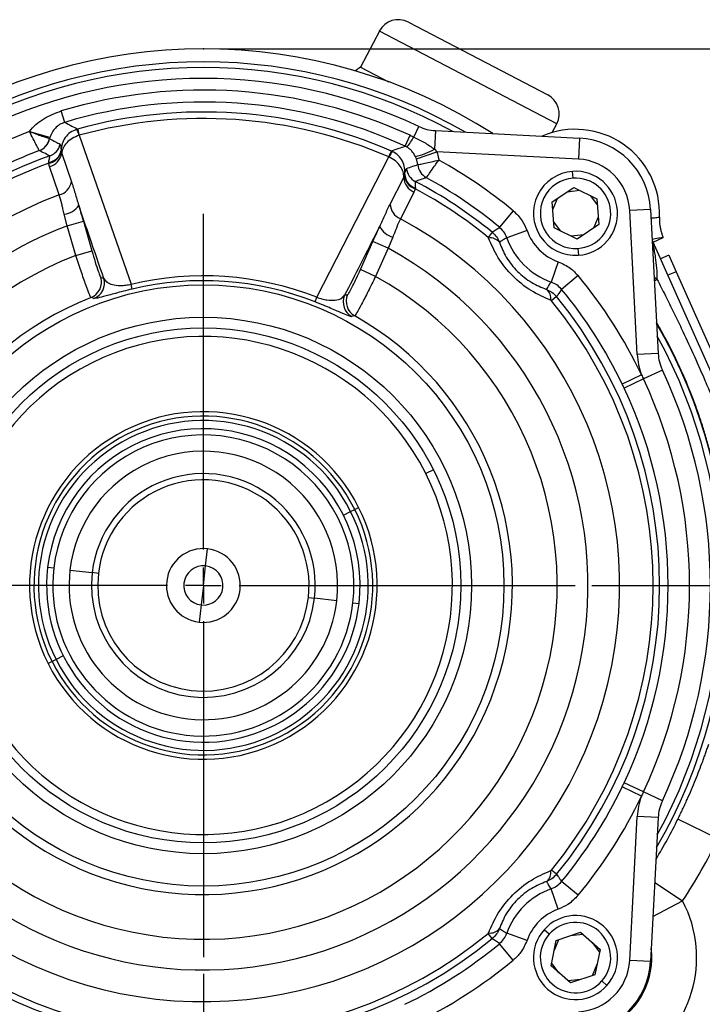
# Model space of a CAD drawing. Header units: inches. Extents: x 0.4 to 16.6, y 0.2 to 10.8.
# Tile 6 of 18: x 3.2 to 5.3, y 5.5 to 8.5. Entities that reach past the tile are written whole.
import ezdxf

# ---------------------------------------------------------------- set-up
doc = ezdxf.new("R2010")
doc.units = ezdxf.units.IN
doc.header["$MEASUREMENT"] = 0
doc.header["$PDSIZE"] = -1
doc.layers.add('SLD-0', color=7, linetype='Continuous', lineweight=25)
doc.styles.add('SLDTEXTSTYLE0', font='TXT', dxfattribs={"width": 0.75})
doc.dimstyles.new('SLDDIMSTYLE0', dxfattribs={"dimtxt": 0.145833, "dimasz": 0.13, "dimexe": 0, "dimexo": 0.0625, "dimgap": 0.036458, "dimtad": 0, "dimtih": 1, "dimtoh": 1, "dimdec": 1, "dimlfac": 1.85, "dimrnd": 1e-09, "dimzin": 12, "dimdsep": 46, "dimtxsty": 'SLDTEXTSTYLE0', "dimsah": 1, "dimcen": 0.09, "dimadec": 0, "dimazin": 3, "dimtfac": 1, "dimtdec": 1, "dimtofl": 0, "dimtmove": 0, "dimatfit": 3, "dimfxl": 0, "dimfrac": 2, "dimtolj": 1, "dimtzin": 12, "dimarcsym": 0})
doc.dimstyles.new('SLDDIMSTYLE1', dxfattribs={"dimtxt": 0.145833, "dimasz": 0.13, "dimexe": 0, "dimexo": 0.0625, "dimgap": 0.036458, "dimtad": 0, "dimtih": 1, "dimtoh": 1, "dimdec": 1, "dimlfac": 1.85, "dimrnd": 1e-09, "dimzin": 4, "dimdsep": 46, "dimtxsty": 'SLDTEXTSTYLE0', "dimsah": 1, "dimcen": 0.09, "dimadec": 0, "dimazin": 1, "dimtfac": 1, "dimtdec": 1, "dimtofl": 0, "dimtmove": 0, "dimatfit": 3, "dimfxl": 0, "dimfrac": 2, "dimtolj": 1, "dimtzin": 12, "dimarcsym": 0})

# ---------------------------------------------------------------- blocks, each defined once
blk = doc.blocks.new('_D')
at = {"layer": 'SLD-0'}
for p, q in [((3.8074, 8.3784), (7.2461, 8.3784)), ((7.1211, 8.3784), (7.1211, 6.681)), ((6.9595, 6.4197), (6.9151, 6.4197)), ((6.9151, 6.4197), (6.9151, 6.188)), ((7.2827, 6.4197), (7.3271, 6.4197)), ((7.3271, 6.4197), (7.3271, 6.188)), ((6.9151, 6.188), (6.9595, 6.188)), ((7.3271, 6.188), (7.2827, 6.188)), ((7.1211, 4.4126), (7.1211, 6.1584)), ((6.1748, 4.4126), (7.2461, 4.4126))]:
    blk.add_line(p, q, dxfattribs=at)
for points in [[(7.1211, 8.3784), (7.1011, 8.2484), (7.1411, 8.2484)], [(7.1211, 4.4126), (7.1411, 4.5426), (7.1011, 4.5426)]]:
    blk.add_solid(points, dxfattribs=at)
at = {"layer": 'SLD-0', "char_height": 0.14583, "attachment_point": 1, "style": 'SLDTEXTSTYLE0'}
for s, insert in [('7.3', (6.9865, 6.6372)), ('186', (6.9595, 6.376))]:
    blk.add_mtext(s, dxfattribs=dict(at, insert=insert))
blk = doc.blocks.new('_D_1')
at = {"layer": 'SLD-0'}
for p, q in [((3.7574, 5.5879), (3.7574, 3.9996)), ((4.2809, 4.4949), (4.2809, 3.9996)), ((3.271, 4.1246), (3.2267, 4.1246)), ((3.2267, 4.1246), (3.2267, 3.8928)), ((3.4866, 4.1246), (3.5309, 4.1246)), ((3.5309, 4.1246), (3.5309, 3.8928)), ((3.7574, 4.1246), (3.6586, 4.1246)), ((4.2809, 4.1246), (3.7574, 4.1246)), ((3.2267, 3.8928), (3.271, 3.8928)), ((3.5309, 3.8928), (3.4866, 3.8928))]:
    blk.add_line(p, q, dxfattribs=at)
for points in [[(3.7574, 4.1246), (3.8874, 4.1046), (3.8874, 4.1446)], [(4.2809, 4.1246), (4.1509, 4.1446), (4.1509, 4.1046)]]:
    blk.add_solid(points, dxfattribs=at)
at = {"layer": 'SLD-0', "char_height": 0.14583, "attachment_point": 1, "style": 'SLDTEXTSTYLE0'}
for s, insert in [('1.0', (3.2442, 4.3421)), ('25', (3.271, 4.0808))]:
    blk.add_mtext(s, dxfattribs=dict(at, insert=insert))
blk = doc.blocks.new('_D_4')
at = {"layer": 'SLD-0'}
for p, q in [((4.929, 6.7595), (6.7455, 6.7595)), ((6.6205, 6.7595), (6.6205, 5.9169)), ((6.4589, 5.6556), (6.4145, 5.6556)), ((6.4145, 5.6556), (6.4145, 5.4239)), ((6.7821, 5.6556), (6.8265, 5.6556)), ((6.8265, 5.6556), (6.8265, 5.4239)), ((6.4145, 5.4239), (6.4589, 5.4239)), ((6.8265, 5.4239), (6.7821, 5.4239)), ((6.6205, 4.4126), (6.6205, 5.3943)), ((6.1748, 4.4126), (6.7455, 4.4126))]:
    blk.add_line(p, q, dxfattribs=at)
for points in [[(6.6205, 6.7595), (6.6005, 6.6295), (6.6405, 6.6295)], [(6.6205, 4.4126), (6.6405, 4.5426), (6.6005, 4.5426)]]:
    blk.add_solid(points, dxfattribs=at)
at = {"layer": 'SLD-0', "char_height": 0.14583, "attachment_point": 1, "style": 'SLDTEXTSTYLE0'}
for s, insert in [('4.3', (6.4859, 5.8731)), ('110', (6.4589, 5.6119))]:
    blk.add_mtext(s, dxfattribs=dict(at, insert=insert))
blk = doc.blocks.new('SW_CENTERMARKSYMBOL_0')
at = {"layer": 'SLD-0', "color": 0}
for p, q in [((0, 0.1081), (0, 1.1216)), ((0, 0), (0, 0.0541)), ((-0.1081, 0), (-1.1216, 0)), ((0, 0), (-0.0541, 0)), ((0, 0), (0, -0.0541)), ((0, 0), (0.0541, 0)), ((0.1081, 0), (1.1216, 0)), ((0, -0.1081), (0, -1.1216))]:
    blk.add_line(p, q, dxfattribs=at)

msp = doc.modelspace()

# ---------------------------------------------------------------- linework, layer by layer
at = {"color": 7, "linetype": 'Continuous', "lineweight": 25}
for p, q in [((4.3758, 8.4591), (4.7962, 8.24)), ((4.2883, 8.4315), (4.2317, 8.323)), ((4.2317, 8.323), (4.3163, 8.2789)), ((3.3391, 8.1567), (3.3287, 8.1912)), ((4.392, 8.1123), (4.4071, 8.1443)), ((4.8098, 8.1259), (4.8237, 8.1525)), ((3.2944, 8.1106), (3.2383, 8.1269)), ((3.3777, 8.1365), (3.3753, 8.1358)), ((3.3829, 8.1177), (3.5394, 7.6681)), ((4.3661, 8.0849), (4.3811, 8.1176)), ((4.4574, 8.1317), (4.4545, 8.0759)), ((4.4574, 8.1317), (4.892, 8.1089)), ((4.892, 8.1089), (4.8887, 8.0458)), ((3.3282, 8.0716), (3.3285, 8.0689)), ((3.3285, 8.0689), (3.33, 8.0629)), ((3.33, 8.0629), (3.3594, 7.9774)), ((4.0997, 7.6289), (4.3172, 8.0523)), ((4.325, 8.0703), (4.3273, 8.0692)), ((4.4006, 8.0462), (4.4614, 8.0682)), ((4.4545, 8.0759), (4.4614, 8.0682)), ((4.8887, 8.0458), (4.4614, 8.0682)), ((4.4043, 8.0294), (4.4006, 8.0462)), ((4.362, 7.9908), (4.3643, 7.9965)), ((4.3643, 7.9965), (4.365, 7.9991)), ((4.8728, 7.9883), (4.8714, 8.0088)), ((4.321, 7.9102), (4.362, 7.9908)), ((4.81, 7.9165), (4.8747, 7.9601)), ((4.8561, 7.9475), (4.8921, 7.9517)), ((4.8747, 7.9601), (4.9449, 7.9259)), ((4.9246, 7.9358), (4.9462, 7.9067)), ((4.8154, 7.8387), (4.81, 7.9165)), ((4.8116, 7.8941), (4.826, 7.9273)), ((4.9449, 7.9259), (4.9503, 7.8481)), ((3.347, 7.8448), (3.3378, 7.8797)), ((4.692, 7.8902), (4.6508, 7.8403)), ((5.1068, 7.8941), (5.0436, 7.8908)), ((5.0664, 7.4562), (5.0436, 7.8908)), ((5.1068, 7.8941), (5.1296, 7.4596)), ((3.347, 7.8448), (3.3953, 7.8586)), ((3.3727, 7.7554), (3.347, 7.8448)), ((3.3953, 7.8586), (3.4209, 7.7692)), ((4.8357, 7.8288), (4.8141, 7.8579)), ((4.9503, 7.8481), (4.8855, 7.8045)), ((4.9487, 7.8705), (4.9343, 7.8373)), ((4.6288, 7.8251), (4.6163, 7.8098)), ((4.7339, 7.8304), (4.6728, 7.8087)), ((4.8855, 7.8045), (4.8154, 7.8387)), ((4.9042, 7.8171), (4.8682, 7.8129)), ((4.231, 7.7125), (4.2689, 7.7975)), ((4.3148, 7.7771), (4.2689, 7.7975)), ((4.3288, 7.8104), (4.3148, 7.7771)), ((5.1142, 7.7957), (5.1449, 7.8094)), ((5.427, 7.093), (5.1142, 7.7957)), ((3.3727, 7.7554), (3.4209, 7.7692)), ((4.3148, 7.7771), (4.2769, 7.6921)), ((4.8875, 7.7763), (4.8889, 7.7558)), ((5.1616, 7.7556), (5.1369, 7.7446)), ((5.1616, 7.7556), (5.1836, 7.7062)), ((4.8282, 7.736), (4.8065, 7.675)), ((4.2769, 7.6921), (4.231, 7.7125)), ((4.888, 7.6942), (4.8381, 7.6529)), ((5.1836, 7.7062), (5.1589, 7.6952)), ((5.1836, 7.7062), (5.4144, 7.1877)), ((3.5428, 7.6538), (3.5394, 7.6681)), ((4.0943, 7.6152), (4.0997, 7.6289)), ((4.8229, 7.6309), (4.8077, 7.6184)), ((5.1296, 7.4596), (5.0664, 7.4562)), ((5.1422, 7.4092), (5.0852, 7.3825)), ((5.0794, 7.3953), (5.021, 7.3672)), ((5.0852, 7.3825), (5.0268, 7.3551)), ((4.1799, 6.972), (4.2017, 6.983)), ((4.2017, 6.983), (4.2139, 6.9891)), ((4.2139, 6.9891), (4.2258, 6.9951)), ((3.7642, 6.8183), (3.7701, 6.8701)), ((3.3061, 6.8116), (3.2875, 6.8138)), ((3.3549, 6.806), (3.422, 6.7982)), ((3.7574, 6.7595), (3.7642, 6.8183)), ((3.4406, 6.7961), (3.422, 6.7982)), ((3.7574, 6.7595), (3.7506, 6.7007)), ((4.0741, 6.723), (4.0927, 6.7208)), ((4.1598, 6.7131), (4.0927, 6.7208)), ((3.7506, 6.7007), (3.7446, 6.649)), ((4.2086, 6.7074), (4.2272, 6.7053)), ((3.3131, 6.5361), (3.3009, 6.5299)), ((3.3348, 6.547), (3.3131, 6.5361)), ((3.3009, 6.5299), (3.289, 6.5239)), ((5.0794, 6.1238), (5.021, 6.1518)), ((5.0852, 6.1366), (5.0268, 6.164)), ((5.1422, 6.1098), (5.0852, 6.1366)), ((5.0436, 5.6283), (5.0664, 6.0628)), ((5.1296, 6.0595), (5.0664, 6.0628)), ((5.1296, 6.0595), (5.1068, 5.6249)), ((5.3103, 5.9951), (5.1891, 6.0547)), ((4.8229, 5.8882), (4.8077, 5.9006)), ((4.888, 5.8249), (4.8381, 5.8661)), ((4.8282, 5.783), (4.8065, 5.8441)), ((4.6288, 5.694), (4.6163, 5.7092)), ((4.7339, 5.6887), (4.6728, 5.7104)), ((4.8006, 5.7072), (4.7852, 5.7208)), ((4.8217, 5.6885), (4.8957, 5.7132)), ((4.8654, 5.7031), (4.9024, 5.7073)), ((4.8957, 5.7132), (4.9541, 5.6615)), ((4.692, 5.6289), (4.6508, 5.6788)), ((4.8062, 5.612), (4.8217, 5.6885)), ((4.8153, 5.6572), (4.8301, 5.6913)), ((4.9302, 5.6827), (4.9524, 5.6528)), ((4.9541, 5.6615), (4.9386, 5.5851)), ((4.8301, 5.5908), (4.8079, 5.6207)), ((4.9449, 5.6164), (4.9302, 5.5822)), ((5.1068, 5.6249), (5.0436, 5.6283)), ((4.8646, 5.5603), (4.8062, 5.612)), ((4.9386, 5.5851), (4.8646, 5.5603)), ((4.8949, 5.5704), (4.8579, 5.5662)), ((4.9597, 5.5664), (4.9751, 5.5528))]:
    msp.add_line(p, q, dxfattribs=at)
at = {"color": 8, "linetype": 'Continuous', "lineweight": 25}
for p, q in [((4.8237, 8.1525), (4.2883, 8.4315)), ((5.1117, 7.8013), (5.1142, 7.7957)), ((5.1175, 7.6904), (5.1258, 7.6839)), ((5.1181, 7.6781), (5.1258, 7.6839)), ((4.4513, 7.1085), (4.4284, 7.097)), ((5.1193, 5.863), (5.2032, 5.8078)), ((5.1139, 5.7605), (5.2032, 5.8078))]:
    msp.add_line(p, q, dxfattribs=at)
at = {"color": 7, "linetype": 'Continuous', "lineweight": 25, "flags": 128}
for points in [[(3.3228, 7.9377), (3.3063, 7.9856), (3.2933, 8.0232)], [(4.3928, 7.9463), (4.3698, 7.9012), (4.3517, 7.8658)], [(3.4484, 7.6889), (3.4533, 7.6872), (3.4572, 7.6858)], [(4.1836, 7.635), (4.1887, 7.636), (4.1927, 7.6368)], [(3.4268, 7.6251), (3.4221, 7.6269), (3.4184, 7.6283)], [(4.214, 7.5726), (4.209, 7.5715), (4.2052, 7.5706)]]:
    msp.add_lwpolyline(points, dxfattribs=at)
at = {"color": 8, "linetype": 'Continuous', "lineweight": 25, "flags": 128}
msp.add_lwpolyline([(5.1449, 7.8094), (5.1259, 7.8058), (5.1116, 7.8033)], dxfattribs=at)
at = {"color": 7, "linetype": 'Continuous', "lineweight": 25}
for radius in [0.907, 0.8092, 0.7768]:
    msp.add_circle((3.7574, 6.7595), radius, dxfattribs=at)
for centre, radius, start, end in [((4.3458, 8.4016), 0.0649, 62.4751, 152.4751), ((3.7574, 6.7595), 1.6189, 57.3504, 122.6496), ((4.2618, 8.2655), 0.0649, 117.6434, 134.2692), ((3.7574, 6.7595), 1.5296, 64.8657, 115.1343), ((3.7574, 6.7595), 1.4945, 65.3325, 106.6675), ((4.7662, 8.1825), 0.0649, 332.4751, 62.4751), ((3.7574, 6.7595), 1.4585, 65.3325, 106.6675), ((3.7574, 6.7595), 1.4284, 66.586, 105.414), ((3.7574, 6.7595), 1.4088, 66.586, 105.414), ((4.4645, 8.2667), 0.1351, 244.8657, 267), ((3.7574, 6.7595), 1.4667, 110.9656, 115.1343), ((2.805, 8.5158), 0.5821, 317.664, 318.0878), ((4.2125, 8.2109), 0.2048, 321.0126, 331.2139), ((4.8801, 7.8823), 0.2535, 357.3469, 113.4608), ((3.2444, 8.1186), 0.0504, 290.8346, 346.7136), ((3.2445, 8.1185), 0.0504, 290.8462, 346.8245), ((3.2767, 8.103), 0.0504, 289.8573, 345.7989), ((4.8801, 7.8822), 0.227, 3, 87), ((3.7574, 6.7595), 1.3765, 109.6793, 129.2752), ((3.7574, 6.7595), 1.4022, 110.6721, 115.1343), ((3.2843, 8.0783), 0.0453, 278.3013, 347.9299), ((3.2855, 8.0795), 0.0435, 277.183, 349.4367), ((3.2801, 8.0721), 0.0506, 285.0939, 349.609), ((4.3624, 8.2309), 0.1803, 281.1591, 300.7219), ((3.7574, 6.7595), 1.3568, 110.1143, 129.2752), ((4.4545, 8.034), 0.0504, 185.2869, 241.1655), ((4.4544, 8.0339), 0.0504, 185.1755, 241.1538), ((3.7574, 6.7595), 1.467, 50.4213, 61.0344), ((4.8801, 7.8822), 0.1638, 3, 87), ((4.4094, 7.9997), 0.0453, 184.0701, 253.6987), ((4.4084, 8.001), 0.0435, 182.5633, 254.817), ((4.4203, 8.023), 0.0504, 186.2011, 242.1427), ((4.8801, 7.8823), 0.1268, 93.97, 273.97), ((4.8801, 7.8823), 0.1268, 273.97, 93.97), ((3.3096, 7.9866), 0.0506, 285.1478, 349.5525), ((4.4126, 7.9929), 0.0506, 182.391, 246.9061), ((3.7574, 6.7595), 1.3765, 50.7248, 62.3207), ((3.7574, 6.7595), 1.4022, 50.4213, 61.3279), ((4.8801, 7.8823), 0.1062, 93.97, 273.97), ((4.8801, 7.8823), 0.1062, 273.97, 93.97), ((3.7574, 6.7595), 1.2558, 110.2448, 61.7552), ((3.7574, 6.7595), 1.3568, 50.7248, 61.8858), ((3.3298, 7.942), 0.0629, 277.2792, 325.046), ((4.3716, 7.9124), 0.0506, 182.4475, 246.8522), ((3.7574, 6.7595), 1.1602, 110.7113, 134.741), ((4.3454, 7.871), 0.0629, 206.954, 254.7208), ((4.8801, 7.8822), 0.1551, 199.536, 250.464), ((4.6229, 7.7728), 0.0353, 38.5549, 98.3945), ((4.8801, 7.8822), 0.2199, 199.536, 250.464), ((3.7574, 6.7595), 1.0675, 111.1215, 60.8785), ((3.7574, 6.7595), 1.1602, 215.3491, 61.2887), ((3.7574, 6.7595), 0.9343, 68.5064, 103.4936), ((3.7574, 6.7595), 1.467, 25.6832, 39.5787), ((3.4, 7.6751), 0.0503, 291.461, 15.8855), ((3.4087, 7.672), 0.0503, 291.0499, 15.8842), ((3.7574, 6.7595), 0.9196, 68.5064, 103.4936), ((4.2296, 7.6146), 0.0503, 156.1158, 240.9501), ((4.2387, 7.6165), 0.0503, 156.1145, 240.539), ((4.7707, 7.6251), 0.0353, 351.6055, 51.4451), ((3.7574, 6.7595), 1.4022, 25.6832, 39.5787), ((3.7574, 6.7595), 0.9325, 111.3151, 60.6849), ((3.7574, 6.7595), 1.3568, 320.7248, 39.2752), ((3.7574, 6.7595), 1.3765, 320.7248, 39.2752), ((3.7574, 6.7595), 0.7511, 26.7005, 206.7005), ((5.2645, 7.4666), 0.1984, 183, 201.0719), ((5.2645, 7.4666), 0.1351, 183, 205.1343), ((3.7574, 6.7595), 1.5296, 334.8657, 25.1343), ((3.7574, 6.7595), 1.4667, 334.8657, 25.1343), ((3.7574, 6.7595), 1.4022, 334.8657, 25.1343), ((3.7574, 6.7595), 0.5243, 26.7005, 206.7005), ((3.7574, 6.7595), 0.511, 26.7005, 206.7005), ((3.7574, 6.7595), 0.4974, 26.7005, 206.7005), ((3.7574, 6.7595), 0.473, 353.4143, 173.4143), ((3.7574, 6.7595), 0.4542, 353.4143, 173.4143), ((3.7574, 6.7595), 0.4051, 353.4143, 173.4143), ((3.7574, 6.7595), 0.7511, 206.7005, 26.7005), ((3.7574, 6.7595), 0.3376, 353.4143, 173.4143), ((3.7574, 6.7595), 0.3188, 353.4143, 173.4143), ((3.7574, 6.7595), 0.5243, 206.7005, 26.7005), ((3.7574, 6.7595), 0.511, 206.7005, 26.7005), ((3.7574, 6.7595), 0.4974, 206.7005, 26.7005), ((3.7574, 6.7595), 0.1113, 83.4143, 263.4143), ((3.7574, 6.7595), 0.1113, 263.4143, 83.4143), ((3.7574, 6.7595), 0.473, 173.4143, 353.4143), ((3.7574, 6.7595), 0.4542, 173.4143, 353.4143), ((3.7574, 6.7595), 0.4051, 173.4143, 353.4143), ((3.7574, 6.7595), 0.0592, 83.4143, 263.4143), ((3.7574, 6.7595), 0.0592, 263.4143, 83.4143), ((3.7574, 6.7595), 0.3376, 173.4143, 353.4143), ((3.7574, 6.7595), 0.3188, 173.4143, 353.4143), ((3.7574, 6.7595), 1.4022, 320.4213, 334.3168), ((3.7574, 6.7595), 1.467, 320.4213, 334.3168), ((5.2645, 6.0524), 0.1984, 158.9281, 177), ((5.2645, 6.0524), 0.1351, 154.8657, 177), ((3.7574, 6.7595), 1.7309, 326.6444, 333.7908), ((4.7707, 5.894), 0.0353, 308.5549, 8.3945), ((4.8801, 5.6368), 0.2199, 109.536, 160.464), ((4.8801, 5.6368), 0.3655, 299.0258, 27.9026), ((4.8801, 5.6368), 0.1551, 109.536, 160.464), ((4.8801, 5.6368), 0.1268, 318.4907, 138.4907), ((4.8801, 5.6368), 0.1062, 318.4907, 138.4907), ((3.7574, 6.7595), 1.3568, 230.7248, 309.2752), ((4.6229, 5.7462), 0.0353, 261.6055, 321.4451), ((4.8801, 5.6368), 0.1268, 138.4907, 318.4907), ((4.8801, 5.6368), 0.1062, 138.4907, 318.4907), ((3.7574, 6.7595), 1.3765, 230.7248, 309.2752), ((3.7574, 6.7595), 1.4022, 295.6832, 309.5787), ((3.7574, 6.7595), 1.467, 295.6832, 309.5787), ((4.8801, 5.6368), 0.1638, 273, 357), ((4.8801, 5.6368), 0.227, 273, 357)]:
    msp.add_arc(centre, radius, start, end, dxfattribs=at)
at = {"color": 8, "linetype": 'Continuous', "lineweight": 25}
for centre, radius, start, end in [((3.7574, 6.7595), 1.5796, 59.9617, 120.0383), ((3.7574, 6.7595), 1.5625, 61.2176, 118.7824), ((3.7574, 6.7595), 1.5796, 329.9617, 30.0383), ((3.7574, 6.7595), 1.5625, 331.2176, 28.7824), ((3.7574, 6.7595), 1.5958, 328.8407, 333.7908), ((4.8801, 5.6368), 0.2304, 299.0258, 6.9598)]:
    msp.add_arc(centre, radius, start, end, dxfattribs=at)
at = {"color": 7, "linetype": 'Continuous', "lineweight": 25}
for points, knots in [([(3.2326, 8.1291), (3.2389, 8.1365), (3.2516, 8.1512), (3.2832, 8.174), (3.3105, 8.1843), (3.3287, 8.1912)], [0, 0, 0, 0, 0.249891, 0.500333, 1, 1, 1, 1]), ([(3.3391, 8.1567), (3.3338, 8.1547), (3.3231, 8.1507), (3.3103, 8.1398), (3.3003, 8.1266), (3.2963, 8.1159), (3.2944, 8.1106)], [0, 0, 0, 0, 0.246503, 0.497828, 0.751356, 1, 1, 1, 1]), ([(3.3391, 8.1567), (3.3463, 8.153), (3.3591, 8.1464), (3.372, 8.1395), (3.3777, 8.1365)], [0, 0, 0, 0, 0.56, 1, 1, 1, 1]), ([(3.2354, 8.1238), (3.2349, 8.1248), (3.2339, 8.1265), (3.233, 8.1283), (3.2326, 8.1291)], [0, 0, 0, 0, 0.560104, 1, 1, 1, 1]), ([(3.2383, 8.1269), (3.2372, 8.1273), (3.2353, 8.1281), (3.2334, 8.1288), (3.2326, 8.1291)], [0, 0, 0, 0, 0.560107, 1, 1, 1, 1]), ([(3.2623, 8.0715), (3.2618, 8.0726), (3.2606, 8.0749), (3.2546, 8.0865), (3.2461, 8.103), (3.2392, 8.1163), (3.2354, 8.1238)], [0, 0, 0, 0, 0.2415, 0.500034, 0.721539, 1, 1, 1, 1]), ([(3.2935, 8.107), (3.2921, 8.1074), (3.2894, 8.1083), (3.276, 8.1126), (3.2585, 8.1189), (3.2449, 8.1243), (3.2383, 8.1269)], [0, 0, 0, 0, 0.261945, 0.515332, 0.759798, 1, 1, 1, 1]), ([(3.2944, 8.1106), (3.2942, 8.1099), (3.2939, 8.1087), (3.2936, 8.1076), (3.2935, 8.107)], [0, 0, 0, 0, 0.56, 1, 1, 1, 1]), ([(3.3753, 8.1358), (3.3686, 8.1329), (3.3552, 8.1273), (3.3401, 8.1114), (3.3302, 8.0924), (3.3289, 8.0785), (3.3282, 8.0716)], [0, 0, 0, 0, 0.25647, 0.50936, 0.757078, 1, 1, 1, 1]), ([(3.3829, 8.1177), (3.3757, 8.1149), (3.3613, 8.1093), (3.3444, 8.0953), (3.3329, 8.0794), (3.3309, 8.0684), (3.33, 8.0629)], [0, 0, 0, 0, 0.256859, 0.509765, 0.757186, 1, 1, 1, 1]), ([(4.3811, 8.1176), (4.3832, 8.1167), (4.3868, 8.1149), (4.3904, 8.1131), (4.392, 8.1123)], [0, 0, 0, 0, 0.559988, 1, 1, 1, 1]), ([(4.392, 8.1123), (4.403, 8.107), (4.4248, 8.0966), (4.4446, 8.0828), (4.4545, 8.0759)], [0, 0, 0, 0, 0.500861, 1, 1, 1, 1]), ([(3.2935, 8.107), (3.2995, 8.104), (3.3101, 8.0986), (3.3208, 8.0931), (3.3256, 8.0906)], [0, 0, 0, 0, 0.56, 1, 1, 1, 1]), ([(3.2935, 8.107), (3.2935, 8.107), (3.2935, 8.107), (3.2935, 8.107), (3.2935, 8.107)], [0, 0, 0, 0, 0.56, 1, 1, 1, 1]), ([(3.3256, 8.0906), (3.3261, 8.0894), (3.3272, 8.0872), (3.3279, 8.0766), (3.3282, 8.0716)], [0, 0, 0, 0, 0.522348, 1, 1, 1, 1]), ([(4.325, 8.0703), (4.3327, 8.0731), (4.3464, 8.078), (4.3601, 8.0828), (4.3661, 8.0849)], [0, 0, 0, 0, 0.56, 1, 1, 1, 1]), ([(4.3717, 8.082), (4.3707, 8.0826), (4.3688, 8.0836), (4.3669, 8.0845), (4.3661, 8.0849)], [0, 0, 0, 0, 0.559935, 1, 1, 1, 1]), ([(4.3973, 8.054), (4.394, 8.0596), (4.3891, 8.0679), (4.38, 8.0766), (4.3745, 8.0802), (4.3717, 8.082)], [0, 0, 0, 0, 0.501249, 0.754285, 1, 1, 1, 1]), ([(3.2624, 8.0714), (3.2624, 8.0714), (3.2624, 8.0715), (3.2623, 8.0715), (3.2623, 8.0715)], [0, 0, 0, 0, 0.56, 1, 1, 1, 1]), ([(3.2938, 8.0556), (3.288, 8.0586), (3.2775, 8.0639), (3.267, 8.0691), (3.2624, 8.0714)], [0, 0, 0, 0, 0.56, 1, 1, 1, 1]), ([(3.2909, 8.0364), (3.2918, 8.0414), (3.2932, 8.0491), (3.2945, 8.0546), (3.2941, 8.0553), (3.2938, 8.0556)], [0, 0, 0, 0, 0.499364, 0.761461, 1, 1, 1, 1]), ([(4.3172, 8.0523), (4.3172, 8.0524), (4.3172, 8.0524), (4.3172, 8.0524), (4.3172, 8.0524)], [0, 0, 0, 0, 0.56, 1, 1, 1, 1]), ([(4.362, 7.9908), (4.3618, 7.9963), (4.3614, 8.0074), (4.3522, 8.0249), (4.3374, 8.041), (4.324, 8.0486), (4.3172, 8.0523)], [0, 0, 0, 0, 0.242814, 0.490235, 0.743141, 1, 1, 1, 1]), ([(4.365, 7.9991), (4.3653, 8.006), (4.3659, 8.02), (4.3587, 8.0402), (4.346, 8.058), (4.3335, 8.0655), (4.3273, 8.0692)], [0, 0, 0, 0, 0.242922, 0.49064, 0.74353, 1, 1, 1, 1]), ([(4.4006, 8.0462), (4.4, 8.0477), (4.399, 8.0504), (4.3978, 8.0529), (4.3973, 8.054)], [0, 0, 0, 0, 0.559823, 1, 1, 1, 1]), ([(4.4614, 8.0682), (4.463, 8.0636), (4.4657, 8.0553), (4.4672, 8.0468), (4.4678, 8.043)], [0, 0, 0, 0, 0.559856, 1, 1, 1, 1]), ([(3.2908, 8.0336), (3.2908, 8.0341), (3.2908, 8.0351), (3.2909, 8.036), (3.2909, 8.0364)], [0, 0, 0, 0, 0.559958, 1, 1, 1, 1]), ([(3.2933, 8.0232), (3.2927, 8.0251), (3.2917, 8.0285), (3.2911, 8.032), (3.2908, 8.0336)], [0, 0, 0, 0, 0.559971, 1, 1, 1, 1]), ([(4.3702, 8.0176), (4.3766, 8.0198), (4.388, 8.0238), (4.3993, 8.0276), (4.4043, 8.0293)], [0, 0, 0, 0, 0.56, 1, 1, 1, 1]), ([(4.4043, 8.0294), (4.4059, 8.0296), (4.409, 8.0301), (4.4246, 8.0329), (4.445, 8.0372), (4.4602, 8.0411), (4.4678, 8.043)], [0, 0, 0, 0, 0.262514, 0.515575, 0.759518, 1, 1, 1, 1]), ([(4.4043, 8.0293), (4.4043, 8.0293), (4.4043, 8.0293), (4.4043, 8.0294), (4.4043, 8.0294)], [0, 0, 0, 0, 0.56, 1, 1, 1, 1]), ([(4.4302, 7.9898), (4.431, 7.991), (4.4327, 7.9933), (4.4414, 8.0057), (4.4511, 8.0194), (4.46, 8.032), (4.4647, 8.0386), (4.4678, 8.043)], [0, 0, 0, 0, 0.24004, 0.499432, 0.74881, 0.836212, 1, 1, 1, 1]), ([(4.3649, 7.9991), (4.366, 8.004), (4.3681, 8.0144), (4.3695, 8.0165), (4.3702, 8.0176)], [0, 0, 0, 0, 0.478332, 1, 1, 1, 1]), ([(3.3594, 7.9774), (3.363, 7.9663), (3.3699, 7.9446), (3.3776, 7.9187), (3.3813, 7.906)], [0, 0, 0, 0, 0.512819, 1, 1, 1, 1]), ([(4.3968, 7.9785), (4.3965, 7.9782), (4.3959, 7.9776), (4.3965, 7.9718), (4.3968, 7.9642), (4.397, 7.9591)], [0, 0, 0, 0, 0.249289, 0.500337, 1, 1, 1, 1]), ([(4.4301, 7.9898), (4.4239, 7.9877), (4.4128, 7.984), (4.4017, 7.9802), (4.3968, 7.9785)], [0, 0, 0, 0, 0.56, 1, 1, 1, 1]), ([(4.4302, 7.9898), (4.4302, 7.9898), (4.4302, 7.9898), (4.4301, 7.9898), (4.4301, 7.9898)], [0, 0, 0, 0, 0.56, 1, 1, 1, 1]), ([(3.3378, 7.8797), (3.3364, 7.8851), (3.334, 7.8941), (3.3318, 7.9037), (3.3307, 7.9087), (3.328, 7.9202), (3.3254, 7.9293), (3.3228, 7.9377)], [0, 0, 0, 0, 0.250044, 0.417494, 0.469059, 0.499167, 1, 1, 1, 1]), ([(4.3967, 7.9562), (4.3961, 7.9543), (4.395, 7.9509), (4.3935, 7.9477), (4.3928, 7.9463)], [0, 0, 0, 0, 0.5599702, 1, 1, 1, 1]), ([(4.397, 7.9591), (4.397, 7.9585), (4.3969, 7.9576), (4.3968, 7.9566), (4.3967, 7.9562)], [0, 0, 0, 0, 0.560018, 1, 1, 1, 1]), ([(3.4572, 7.6858), (3.443, 7.7269), (3.4177, 7.8004), (3.3925, 7.8737), (3.3813, 7.906)], [0, 0, 0, 0, 0.56, 1, 1, 1, 1]), ([(3.3813, 7.906), (3.384, 7.8973), (3.3886, 7.8817), (3.3933, 7.8657), (3.3953, 7.8586)], [0, 0, 0, 0, 0.558602, 1, 1, 1, 1]), ([(4.2893, 7.8425), (4.2948, 7.8546), (4.306, 7.8792), (4.3159, 7.8998), (4.321, 7.9102)], [0, 0, 0, 0, 0.490325, 1, 1, 1, 1]), ([(4.692, 7.8902), (4.702, 7.8805), (4.7199, 7.8633), (4.7296, 7.8405), (4.7339, 7.8304)], [0, 0, 0, 0, 0.5579541, 1, 1, 1, 1]), ([(4.2893, 7.8425), (4.2696, 7.8038), (4.2343, 7.7347), (4.1991, 7.6655), (4.1836, 7.635)], [0, 0, 0, 0, 0.56, 1, 1, 1, 1]), ([(4.2689, 7.7975), (4.2727, 7.8061), (4.2795, 7.8213), (4.2863, 7.8361), (4.2893, 7.8425)], [0, 0, 0, 0, 0.560859, 1, 1, 1, 1]), ([(4.3517, 7.8658), (4.348, 7.8578), (4.3437, 7.8483), (4.3382, 7.834), (4.3345, 7.8241), (4.3309, 7.8155), (4.3288, 7.8104)], [0, 0, 0, 0, 0.497715, 0.586391, 0.748906, 1, 1, 1, 1]), ([(5.1334, 7.8706), (5.1333, 7.8688), (5.1332, 7.8653), (5.1333, 7.8601), (5.1335, 7.8549), (5.134, 7.8497), (5.1347, 7.8445), (5.1358, 7.8377), (5.1378, 7.8291), (5.1409, 7.8191), (5.1436, 7.8126), (5.1449, 7.8094)], [0, 0, 0, 0, 0.083245, 0.166251, 0.249142, 0.332043, 0.415078, 0.498371, 0.665709, 0.83258, 1, 1, 1, 1]), ([(4.6288, 7.8251), (4.6328, 7.8279), (4.6401, 7.833), (4.6475, 7.8381), (4.6508, 7.8403)], [0, 0, 0, 0, 0.56, 1, 1, 1, 1]), ([(4.6288, 7.8251), (4.6335, 7.8206), (4.6428, 7.8119), (4.648, 7.8004), (4.6505, 7.7948)], [0, 0, 0, 0, 0.517088, 1, 1, 1, 1]), ([(4.6728, 7.8087), (4.6702, 7.8147), (4.665, 7.8268), (4.6555, 7.8358), (4.6508, 7.8403)], [0, 0, 0, 0, 0.501709, 1, 1, 1, 1]), ([(4.6178, 7.8077), (4.6176, 7.8082), (4.6172, 7.8089), (4.6166, 7.8096), (4.6163, 7.8098)], [0, 0, 0, 0, 0.559199, 1, 1, 1, 1]), ([(4.8056, 7.6199), (4.7855, 7.6286), (4.7455, 7.646), (4.6894, 7.6915), (4.6439, 7.7476), (4.6265, 7.7877), (4.6178, 7.8077)], [0, 0, 0, 0, 0.250245, 0.499512, 0.7494949, 1, 1, 1, 1]), ([(4.6728, 7.8087), (4.6687, 7.8061), (4.6612, 7.8016), (4.6538, 7.7969), (4.6505, 7.7948)], [0, 0, 0, 0, 0.56, 1, 1, 1, 1]), ([(4.6505, 7.7948), (4.6566, 7.7799), (4.6656, 7.7573), (4.6863, 7.7276), (4.7047, 7.7068), (4.7255, 7.6885), (4.7552, 7.6678), (4.7777, 7.6587), (4.7927, 7.6527)], [0, 0, 0, 0, 0.249877, 0.37752, 0.500065, 0.622616, 0.750285, 1, 1, 1, 1]), ([(3.4184, 7.6283), (3.4171, 7.6306), (3.4144, 7.6352), (3.4033, 7.6648), (3.3888, 7.7062), (3.3781, 7.739), (3.3727, 7.7554)], [0, 0, 0, 0, 0.250502, 0.500214, 0.75002, 1, 1, 1, 1]), ([(3.4209, 7.7692), (3.4244, 7.7575), (3.4312, 7.7343), (3.4399, 7.7081), (3.4459, 7.6922), (3.4476, 7.69), (3.4484, 7.6889)], [0, 0, 0, 0, 0.2796234, 0.5587983, 0.7790185, 1, 1, 1, 1]), ([(4.8282, 7.736), (4.8409, 7.7304), (4.8636, 7.7203), (4.8806, 7.7022), (4.888, 7.6942)], [0, 0, 0, 0, 0.557954, 1, 1, 1, 1]), ([(4.1927, 7.6368), (4.1941, 7.6384), (4.1968, 7.6415), (4.2074, 7.6617), (4.2193, 7.6865), (4.2271, 7.7039), (4.231, 7.7125)], [0, 0, 0, 0, 0.280076, 0.559607, 0.77973, 1, 1, 1, 1]), ([(3.4572, 7.6858), (3.4598, 7.6819), (3.4649, 7.6743), (3.4811, 7.6669), (3.5013, 7.6642), (3.5201, 7.6651), (3.5311, 7.6665), (3.5366, 7.6675), (3.5394, 7.6681)], [0, 0, 0, 0, 0.277531, 0.545203, 0.789361, 0.898635, 0.950089, 1, 1, 1, 1]), ([(4.2769, 7.6921), (4.2693, 7.6766), (4.2541, 7.6457), (4.234, 7.6067), (4.2189, 7.579), (4.2156, 7.5748), (4.214, 7.5726)], [0, 0, 0, 0, 0.2499805, 0.499786, 0.7494981, 1, 1, 1, 1]), ([(4.7927, 7.6527), (4.7953, 7.6568), (4.8, 7.6642), (4.8045, 7.6717), (4.8065, 7.675)], [0, 0, 0, 0, 0.56, 1, 1, 1, 1]), ([(4.8381, 7.6529), (4.8336, 7.6577), (4.8246, 7.6672), (4.8125, 7.6724), (4.8065, 7.675)], [0, 0, 0, 0, 0.501709, 1, 1, 1, 1]), ([(5.1258, 7.6839), (5.1301, 7.6755), (5.1387, 7.6588), (5.1514, 7.6337), (5.1637, 7.6089), (5.1759, 7.5842), (5.1877, 7.5597), (5.2075, 7.5184), (5.2345, 7.4602), (5.2641, 7.3936), (5.2889, 7.3357), (5.3096, 7.2862), (5.33, 7.2355), (5.3503, 7.1836), (5.3704, 7.1305), (5.3834, 7.0946), (5.3899, 7.0765)], [0, 0, 0, 0, 0.042755, 0.085079, 0.126972, 0.168437, 0.209475, 0.250087, 0.375639, 0.500157, 0.579611, 0.66059, 0.743107, 0.827174, 0.912801, 1, 1, 1, 1]), ([(3.5428, 7.6538), (3.5337, 7.6516), (3.5156, 7.6471), (3.4916, 7.6407), (3.4717, 7.6353), (3.4507, 7.6296), (3.4331, 7.625), (3.4289, 7.625), (3.4268, 7.6251)], [0, 0, 0, 0, 0.125827, 0.251155, 0.37615, 0.501575, 0.751191, 1, 1, 1, 1]), ([(4.0997, 7.6289), (4.1023, 7.628), (4.1076, 7.6262), (4.1183, 7.6233), (4.1367, 7.6197), (4.1571, 7.6197), (4.1743, 7.6246), (4.1804, 7.6315), (4.1836, 7.635)], [0, 0, 0, 0, 0.049514, 0.100498, 0.209687, 0.453595, 0.720498, 1, 1, 1, 1]), ([(4.7927, 7.6527), (4.7982, 7.6501), (4.8098, 7.6449), (4.8184, 7.6357), (4.8229, 7.6309)], [0, 0, 0, 0, 0.484338, 1, 1, 1, 1]), ([(4.8381, 7.6529), (4.8353, 7.6488), (4.8303, 7.6414), (4.8252, 7.6341), (4.8229, 7.6309)], [0, 0, 0, 0, 0.56, 1, 1, 1, 1]), ([(4.2052, 7.5706), (4.2031, 7.5709), (4.1989, 7.5714), (4.182, 7.5785), (4.162, 7.5871), (4.143, 7.5953), (4.1202, 7.6049), (4.1029, 7.6118), (4.0943, 7.6152)], [0, 0, 0, 0, 0.250453, 0.499466, 0.624561, 0.749917, 0.875248, 1, 1, 1, 1]), ([(4.8077, 7.6184), (4.8073, 7.6188), (4.8067, 7.6195), (4.8059, 7.6198), (4.8056, 7.6199)], [0, 0, 0, 0, 0.557769, 1, 1, 1, 1]), ([(5.0268, 7.3551), (5.0257, 7.3574), (5.0238, 7.3614), (5.0219, 7.3655), (5.021, 7.3672)], [0, 0, 0, 0, 0.56, 1, 1, 1, 1]), ([(5.0794, 7.3953), (5.0805, 7.3929), (5.0823, 7.3886), (5.0843, 7.3844), (5.0852, 7.3825)], [0, 0, 0, 0, 0.559996, 1, 1, 1, 1]), ([(5.1891, 6.0547), (5.1903, 6.0572), (5.1927, 6.0621), (5.1963, 6.0695), (5.1999, 6.0769), (5.2034, 6.0843), (5.2068, 6.0917), (5.2103, 6.0992), (5.2137, 6.1066), (5.2204, 6.1215), (5.2301, 6.1438), (5.2422, 6.1729), (5.2535, 6.2014), (5.2622, 6.2244), (5.2687, 6.2423), (5.2734, 6.2556), (5.2779, 6.2685), (5.2807, 6.2768), (5.2821, 6.2809)], [0, 0, 0, 0, 0.031052, 0.062135, 0.093264, 0.124453, 0.155718, 0.187073, 0.218533, 0.250112, 0.374957, 0.500613, 0.625069, 0.749607, 0.812177, 0.874839, 0.937675, 1, 1, 1, 1]), ([(5.021, 6.1518), (5.0221, 6.1541), (5.024, 6.1581), (5.026, 6.1622), (5.0268, 6.164)], [0, 0, 0, 0, 0.56, 1, 1, 1, 1]), ([(5.0852, 6.1366), (5.0841, 6.1342), (5.0821, 6.1299), (5.0802, 6.1256), (5.0794, 6.1238)], [0, 0, 0, 0, 0.559996, 1, 1, 1, 1]), ([(4.6178, 5.7113), (4.6265, 5.7314), (4.6439, 5.7714), (4.6893, 5.8275), (4.7454, 5.873), (4.7855, 5.8904), (4.8056, 5.8991)], [0, 0, 0, 0, 0.250245, 0.499512, 0.749495, 1, 1, 1, 1]), ([(4.8229, 5.8882), (4.8184, 5.8834), (4.8097, 5.8742), (4.7982, 5.8689), (4.7927, 5.8664)], [0, 0, 0, 0, 0.517088, 1, 1, 1, 1]), ([(4.8056, 5.8991), (4.806, 5.8993), (4.8068, 5.8997), (4.8074, 5.9003), (4.8077, 5.9006)], [0, 0, 0, 0, 0.559199, 1, 1, 1, 1]), ([(4.8229, 5.8882), (4.8258, 5.8841), (4.8309, 5.8768), (4.8359, 5.8694), (4.8381, 5.8661)], [0, 0, 0, 0, 0.56, 1, 1, 1, 1]), ([(4.7927, 5.8664), (4.7777, 5.8604), (4.7552, 5.8513), (4.7254, 5.8306), (4.7047, 5.8122), (4.6863, 5.7914), (4.6656, 5.7617), (4.6565, 5.7392), (4.6505, 5.7243)], [0, 0, 0, 0, 0.249877, 0.37752, 0.500065, 0.622616, 0.750285, 1, 1, 1, 1]), ([(4.8065, 5.8441), (4.804, 5.8482), (4.7994, 5.8557), (4.7947, 5.8631), (4.7927, 5.8664)], [0, 0, 0, 0, 0.56, 1, 1, 1, 1]), ([(4.8065, 5.8441), (4.8126, 5.8467), (4.8246, 5.8519), (4.8336, 5.8614), (4.8381, 5.8661)], [0, 0, 0, 0, 0.501709, 1, 1, 1, 1]), ([(4.888, 5.8249), (4.8784, 5.8149), (4.8611, 5.797), (4.8383, 5.7873), (4.8282, 5.783)], [0, 0, 0, 0, 0.5579541, 1, 1, 1, 1]), ([(4.6163, 5.7092), (4.6167, 5.7096), (4.6173, 5.7102), (4.6176, 5.711), (4.6178, 5.7113)], [0, 0, 0, 0, 0.557769, 1, 1, 1, 1]), ([(4.6505, 5.7243), (4.648, 5.7187), (4.6427, 5.7071), (4.6335, 5.6985), (4.6288, 5.694)], [0, 0, 0, 0, 0.484338, 1, 1, 1, 1]), ([(4.6505, 5.7243), (4.6547, 5.7216), (4.6621, 5.7169), (4.6696, 5.7124), (4.6728, 5.7104)], [0, 0, 0, 0, 0.56, 1, 1, 1, 1]), ([(4.6508, 5.6788), (4.6555, 5.6833), (4.665, 5.6923), (4.6702, 5.7044), (4.6728, 5.7104)], [0, 0, 0, 0, 0.501709, 1, 1, 1, 1]), ([(4.6508, 5.6788), (4.6466, 5.6816), (4.6393, 5.6866), (4.632, 5.6917), (4.6288, 5.694)], [0, 0, 0, 0, 0.56, 1, 1, 1, 1]), ([(4.7339, 5.6887), (4.7283, 5.676), (4.7182, 5.6533), (4.7, 5.6364), (4.692, 5.6289)], [0, 0, 0, 0, 0.557954, 1, 1, 1, 1])]:
    msp.add_open_spline(points, degree=3, knots=knots, dxfattribs=at)
for points in [[(3.3829, 8.1177), (3.3811, 8.1226), (3.3774, 8.1326), (3.376, 8.1347), (3.3753, 8.1358)], [(3.3777, 8.1365), (3.3781, 8.1353), (3.3787, 8.133), (3.3815, 8.1228), (3.3829, 8.1177)], [(4.3172, 8.0524), (4.3193, 8.0572), (4.3235, 8.0669), (4.3245, 8.0692), (4.325, 8.0703)], [(4.3273, 8.0692), (4.3264, 8.0683), (4.3248, 8.0663), (4.3197, 8.057), (4.3172, 8.0523)]]:
    msp.add_open_spline(points, degree=3, dxfattribs=at)
at = {"color": 8, "linetype": 'Continuous', "lineweight": 25}
for points, knots in [([(5.1082, 7.8681), (5.1116, 7.8684), (5.12, 7.8691), (5.1284, 7.87), (5.1334, 7.8706)], [0, 0, 0, 0, 0.408828, 1, 1, 1, 1]), ([(5.1119, 7.7976), (5.1121, 7.7966), (5.1131, 7.7917), (5.1152, 7.7813), (5.1181, 7.7661), (5.1216, 7.7451), (5.1251, 7.7173), (5.1256, 7.695), (5.1258, 7.6839)], [0, 0, 0, 0, 0.033303, 0.171821, 0.290573, 0.44813, 0.723935, 1, 1, 1, 1]), ([(5.3068, 7.0717), (5.3037, 7.0864), (5.2977, 7.1154), (5.2871, 7.1587), (5.2757, 7.2007), (5.2631, 7.2422), (5.2494, 7.2831), (5.2345, 7.324), (5.2144, 7.3748), (5.1876, 7.435), (5.1563, 7.4979), (5.1341, 7.5363), (5.1247, 7.5525)], [0, 0, 0, 0, 0.087282, 0.172762, 0.259304, 0.341011, 0.424881, 0.509937, 0.593137, 0.74201, 0.891387, 1, 1, 1, 1])]:
    msp.add_open_spline(points, degree=3, knots=knots, dxfattribs=at)
at = {"layer": 'SLD-0'}
msp.add_point((3.7574, 8.3784), dxfattribs=at)

# ---------------------------------------------------------------- block references
msp.add_blockref('SW_CENTERMARKSYMBOL_0', (3.7574, 6.7595), dxfattribs=at)

# ---------------------------------------------------------------- dimensions: what is measured, and where the dimension line sits
for base, p1, p2, picture, middle in [((7.1211, 4.4126), (3.7574, 8.3784), (6.1248, 4.4126), '_D', (7.1211, 6.4197)), ((6.6205, 6.7595), (6.1248, 4.4126), (4.879, 6.7595), '_D_4', (6.6205, 5.6556))]:
    dim = msp.add_linear_dim(base=base, p1=p1, p2=p2, angle=90, dimstyle='SLDDIMSTYLE0', dxfattribs=at)
    dim.commit()
    dim.dimension.update_dxf_attribs({"geometry": picture, "text_midpoint": middle, "dimtype": 160})
dim = msp.add_linear_dim(base=(4.2809, 4.1246), p1=(3.7574, 5.6379), p2=(4.2809, 4.5449), dimstyle='SLDDIMSTYLE1', dxfattribs=at)
dim.commit()
dim.dimension.update_dxf_attribs({"geometry": '_D_1', "text_midpoint": (3.3788, 4.1246), "dimtype": 160})

doc.saveas('drawing.dxf')
